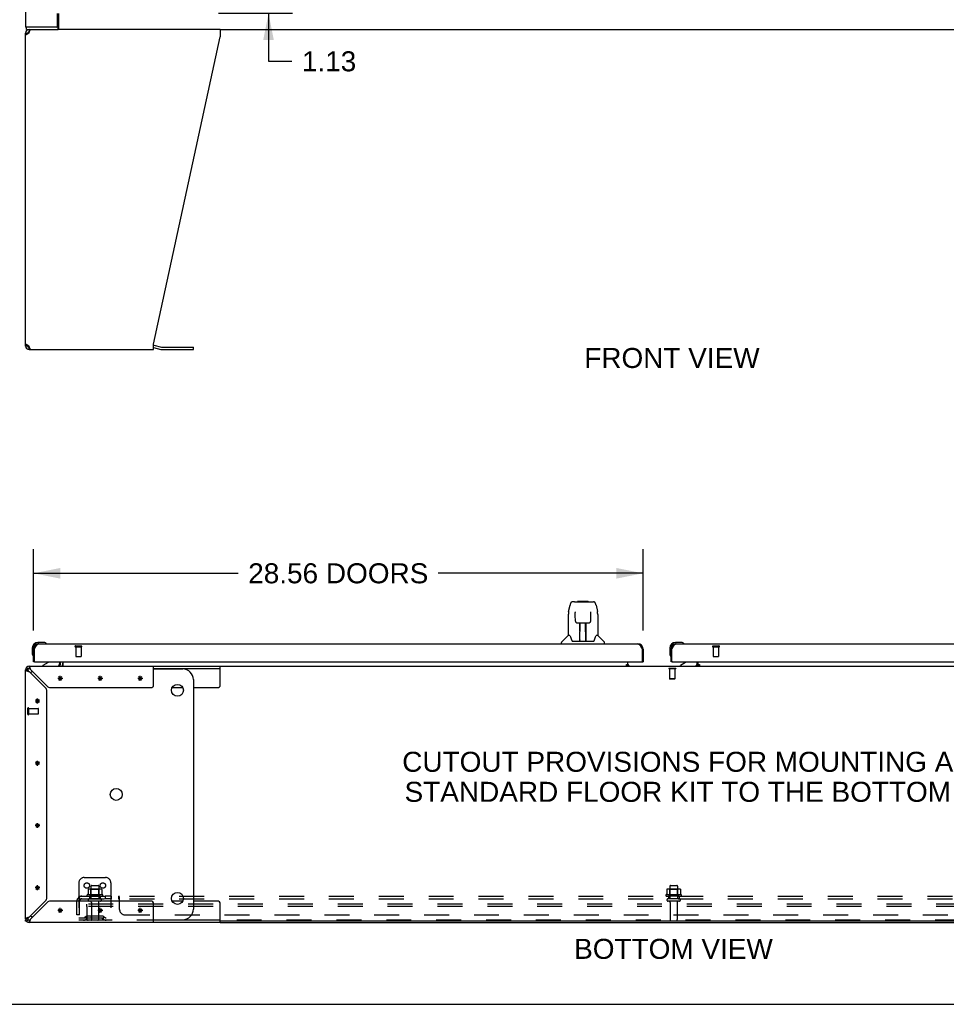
# Model space of a CAD drawing. Header units: inches. Extents: x 0 to 212, y 0 to 138.
# Tile 2 of 33: x 36 to 79, y 0 to 46. Entities that reach past the tile are written whole.
import ezdxf

# ---------------------------------------------------------------- set-up
doc = ezdxf.new("R2010")
doc.units = ezdxf.units.IN
doc.header["$LTSCALE"] = 11.6875
doc.header["$MEASUREMENT"] = 0
doc.linetypes.add('HIDDEN', pattern=[0.2, 0.1, -0.1])
doc.layers.get('0').update_dxf_attribs({"linetype": 'CONTINUOUS'})
for name, color, linetype in [('02___PRT_ALL_AXES', 7, 'CONTINUOUS'), ('DEFAULT_2', 8, 'HIDDEN'), ('DIMENSIONS', 7, 'CONTINUOUS')]:
    doc.layers.add(name, color=color, linetype=linetype)
doc.styles.get("Standard").update_dxf_attribs({"font": 'arial.ttf'})
doc.dimstyles.new('DIMSTYLE_1', dxfattribs={"dimtxt": 0.9375, "dimasz": 1.25, "dimexe": 0.09, "dimexo": 0.07, "dimgap": 0.0375, "dimtad": 0, "dimtih": 1, "dimtoh": 1, "dimzin": 4, "dimdsep": 46, "dimtxsty": 'Standard', "dimblk": '_FILLED', "dimblk1": '_FILLED', "dimblk2": '_FILLED', "dimcen": 0.09, "dimazin": 1, "dimtfac": 1, "dimtdec": 3, "dimtofl": 0, "dimtmove": 0, "dimatfit": 3, "dimldrblk": '_FILLED', "dimfxl": 0, "dimtolj": 1, "dimtzin": 4, "dimarcsym": 0})

# ---------------------------------------------------------------- blocks, each defined once
blk = doc.blocks.new('_FILLED')
at = {"color": 0, "linetype": 'ByBlock'}
blk.add_solid([(0, 0), (-1, 0.2), (-1, -0.2)], dxfattribs=at)
blk = doc.blocks.new('*D9')
at = {"layer": 'DIMENSIONS', "color": 2, "linetype": 'Continuous'}
for p, q in [((47.353, 47.553), (47.353, 50.053)), ((46.228, 47.553), (51.004, 47.553)), ((48.478, 46.428), (45.004, 46.428)), ((47.353, 46.428), (47.353, 44.186)), ((47.353, 44.186), (48.447, 44.186))]:
    blk.add_line(p, q, dxfattribs=at)
at = {"layer": 'DIMENSIONS', "color": 2, "linetype": 'Continuous', "xscale": 1.25, "yscale": 1.25, "zscale": 1.25}
for p, rotation in [((47.353, 47.553), 270), ((47.353, 46.428), 90)]:
    blk.add_blockref('_FILLED', p, dxfattribs=dict(at, rotation=rotation))
at = {"layer": 'DIMENSIONS', "color": 2, "linetype": 'Continuous', "insert": (48.915, 44.655), "char_height": 0.9375, "width": 2.54763, "attachment_point": 1, "line_spacing_factor": 0.9}
blk.add_mtext('1.13', dxfattribs=at)
blk = doc.blocks.new('*D22')
at = {"layer": 'DIMENSIONS', "color": 2, "linetype": 'Continuous'}
for p, q in [((36.34, 17.523), (36.34, 21.321)), ((64.902, 17.523), (64.902, 21.321)), ((36.34, 20.196), (45.935, 20.196)), ((64.902, 20.196), (55.307, 20.196))]:
    blk.add_line(p, q, dxfattribs=at)
at = {"layer": 'DIMENSIONS', "color": 2, "linetype": 'Continuous', "xscale": 1.25, "yscale": 1.25, "zscale": 1.25, "rotation": 180}
blk.add_blockref('_FILLED', (36.34, 20.196), dxfattribs=at)
at = {"layer": 'DIMENSIONS', "color": 2, "linetype": 'Continuous', "xscale": 1.25, "yscale": 1.25, "zscale": 1.25}
blk.add_blockref('_FILLED', (64.902, 20.196), dxfattribs=at)
at = {"layer": 'DIMENSIONS', "color": 2, "linetype": 'Continuous', "insert": (50.621, 20.665), "char_height": 0.9375, "width": 8.43401, "attachment_point": 2, "line_spacing_factor": 0.9}
blk.add_mtext('28.56 DOORS', dxfattribs=at)

msp = doc.modelspace()

# ---------------------------------------------------------------- linework, layer by layer
at = {"color": 3, "linetype": 'Continuous'}
for p, q in [((35.965, 105.574), (35.965, 45.782)), ((37.464, 45.842), (37.464, 46.428)), ((37.472, 45.782), (35.965, 45.782)), ((45.088, 45.678), (37.488, 45.678)), ((45.088, 45.678), (45.088, 45.338)), ((35.965, 30.845), (35.965, 45.512)), ((36.131, 45.512), (36.139, 45.538)), ((36.139, 45.538), (36.147, 45.563)), ((41.965, 30.927), (45.088, 45.338)), ((41.965, 30.678), (41.965, 30.927)), ((36.139, 30.819), (36.131, 30.845)), ((36.131, 30.678), (41.965, 30.678)), ((41.982, 30.88), (42.331, 30.787)), ((42.347, 30.785), (43.834, 30.785)), ((36.34, 16.041), (36.34, 16.648)), ((36.382, 16.648), (36.395, 16.673)), ((36.382, 16.061), (36.382, 16.648)), ((36.395, 16.673), (36.402, 16.685)), ((36.402, 16.685), (36.408, 16.698)), ((36.408, 16.698), (36.415, 16.71)), ((36.586, 16.895), (64.656, 16.895)), ((64.821, 16.722), (64.827, 16.71)), ((64.827, 16.71), (64.834, 16.698)), ((64.834, 16.698), (64.841, 16.685)), ((64.841, 16.685), (64.847, 16.673)), ((64.847, 16.673), (64.86, 16.648)), ((64.86, 16.648), (64.86, 16.061)), ((64.902, 16.648), (64.902, 16.041)), ((66.215, 16.041), (66.215, 16.648)), ((66.257, 16.648), (66.27, 16.673)), ((66.257, 16.061), (66.257, 16.648)), ((66.27, 16.673), (66.277, 16.685)), ((66.277, 16.685), (66.283, 16.698)), ((66.283, 16.698), (66.29, 16.71)), ((66.461, 16.895), (94.531, 16.895)), ((36.131, 15.837), (45.088, 15.837)), ((36.192, 15.722), (36.185, 15.746)), ((36.402, 16.041), (64.84, 16.041)), ((37.611, 15.979), (37.611, 16.041)), ((41.965, 14.962), (41.965, 15.837)), ((64.126, 15.871), (64.194, 15.871)), ((64.194, 15.848), (64.365, 15.848)), ((66.277, 16.041), (94.715, 16.041)), ((67.314, 15.848), (67.486, 15.848)), ((67.486, 15.871), (67.554, 15.871)), ((35.965, 4.003), (35.965, 15.67)), ((36.034, 15.624), (36.056, 15.617)), ((36.131, 15.594), (36.901, 14.825)), ((36.977, 14.901), (36.208, 15.67)), ((37.132, 14.837), (41.84, 14.837)), ((36.965, 5.004), (36.965, 14.669)), ((36.901, 4.848), (36.131, 4.079)), ((36.208, 4.003), (36.977, 4.772)), ((41.84, 4.837), (37.132, 4.837)), ((41.965, 3.837), (41.965, 4.712)), ((35.965, 3.889), (35.965, 3.951)), ((36.08, 4.064), (36.056, 4.056)), ((36.099, 3.837), (36.069, 3.837)), ((45.088, 3.837), (36.131, 3.837)), ((36.177, 3.905), (36.185, 3.928)), ((45.088, 3.837), (87.842, 3.837))]:
    msp.add_line(p, q, dxfattribs=at)
at = {"color": 7, "linetype": 'Continuous'}
for p, q in [((37.517, 46.428), (37.517, 45.775)), ((36.017, 45.678), (36.017, 45.782)), ((36.017, 45.678), (37.488, 45.678)), ((36.131, 45.678), (36.131, 45.574)), ((37.472, 45.782), (37.472, 45.678)), ((45.088, 45.678), (87.842, 45.678)), ((35.965, 45.512), (36.069, 45.512)), ((36.15, 45.574), (36.131, 45.574)), ((36.069, 30.845), (35.965, 30.845)), ((36.071, 30.872), (36.073, 30.882)), ((36.091, 30.797), (36.091, 30.87)), ((36.131, 30.782), (36.15, 30.782)), ((36.131, 30.678), (36.131, 30.782)), ((41.965, 30.777), (42.304, 30.686)), ((42.347, 30.681), (43.834, 30.681)), ((43.834, 30.681), (43.834, 30.785)), ((61.416, 18.403), (61.481, 18.709)), ((61.686, 18.863), (61.605, 18.863)), ((61.687, 18.863), (62.493, 18.863)), ((61.692, 18.863), (61.69, 18.863)), ((61.852, 18.883), (61.832, 18.863)), ((61.852, 18.883), (62.328, 18.883)), ((62.328, 18.883), (62.348, 18.863)), ((62.494, 18.863), (62.575, 18.863)), ((62.699, 18.709), (62.764, 18.403)), ((61.401, 18.26), (61.401, 17.288)), ((61.723, 18.351), (61.704, 18.351)), ((61.723, 18.387), (61.723, 18.384)), ((61.723, 18.384), (61.723, 18.38)), ((61.723, 18.38), (61.723, 18.372)), ((61.723, 18.372), (61.723, 18.362)), ((61.725, 18.24), (61.723, 18.362)), ((61.73, 17.957), (61.725, 18.24)), ((62.45, 17.957), (62.457, 18.369)), ((62.476, 18.351), (62.456, 18.351)), ((62.457, 18.377), (62.457, 18.382)), ((62.457, 18.369), (62.457, 18.377)), ((62.779, 18.26), (62.779, 17.288)), ((61.811, 17.879), (61.931, 17.879)), ((61.941, 17.033), (61.955, 17.88)), ((61.948, 17.464), (61.948, 17.879)), ((61.952, 17.654), (61.948, 17.654)), ((61.951, 17.643), (61.948, 17.643)), ((61.967, 17.88), (62.213, 17.88)), ((62.216, 17.013), (62.201, 17.88)), ((62.232, 17.654), (62.205, 17.654)), ((62.232, 17.643), (62.205, 17.643)), ((62.232, 17.013), (62.232, 17.879)), ((62.249, 17.879), (62.369, 17.879)), ((61.395, 17.283), (61.098, 16.985)), ((61.474, 17.288), (61.401, 17.288)), ((61.942, 17.085), (61.941, 17.059)), ((62.209, 17.414), (62.232, 17.414)), ((62.232, 17.41), (62.209, 17.41)), ((62.215, 17.059), (62.215, 17.085)), ((62.779, 17.288), (62.706, 17.288)), ((62.785, 17.283), (63.082, 16.985)), ((36.28, 16.692), (36.28, 16.435)), ((36.34, 16.692), (36.34, 16.648)), ((36.34, 16.648), (36.382, 16.648)), ((36.799, 16.955), (36.543, 16.955)), ((36.586, 16.895), (36.543, 16.895)), ((36.837, 16.952), (36.799, 16.955)), ((36.935, 16.908), (36.935, 16.908)), ((61.086, 16.895), (61.086, 16.957)), ((61.569, 17.036), (61.574, 17.029)), ((61.604, 17.013), (62.576, 17.013)), ((61.948, 17.013), (61.948, 17.017)), ((63.094, 16.895), (63.094, 16.957)), ((64.902, 16.648), (64.86, 16.648)), ((66.155, 16.692), (66.155, 16.435)), ((66.215, 16.692), (66.215, 16.648)), ((66.215, 16.648), (66.257, 16.648)), ((66.674, 16.955), (66.418, 16.955)), ((66.461, 16.895), (66.418, 16.895)), ((66.712, 16.952), (66.674, 16.955)), ((66.81, 16.908), (66.81, 16.908)), ((36.28, 16.435), (36.283, 16.397)), ((36.325, 16.306), (36.326, 16.303)), ((36.326, 16.303), (36.326, 16.301)), ((66.155, 16.435), (66.158, 16.397)), ((66.2, 16.306), (66.201, 16.303)), ((66.201, 16.303), (66.201, 16.301)), ((36.014, 15.788), (36.087, 15.714)), ((36.131, 15.837), (36.131, 15.733)), ((36.402, 16.041), (36.34, 16.041)), ((37.02, 16.014), (36.782, 15.876)), ((36.782, 15.837), (36.782, 15.876)), ((37.569, 16.041), (37.569, 15.994)), ((37.715, 16.041), (37.715, 15.866)), ((41.965, 15.733), (45.088, 15.733)), ((41.965, 15.712), (43.334, 15.712)), ((45.088, 14.962), (45.088, 15.837)), ((45.088, 15.837), (87.842, 15.837)), ((64.126, 15.866), (64.126, 15.917)), ((64.126, 15.917), (64.194, 15.917)), ((64.194, 15.866), (64.126, 15.866)), ((64.194, 15.871), (64.194, 16.041)), ((64.194, 15.837), (64.194, 15.866)), ((64.265, 15.848), (64.201, 15.912)), ((64.84, 16.041), (64.902, 16.041)), ((66.277, 16.041), (66.215, 16.041)), ((66.895, 16.014), (66.657, 15.876)), ((66.657, 15.837), (66.657, 15.876)), ((67.479, 15.912), (67.415, 15.848)), ((67.444, 16.041), (67.444, 15.994)), ((67.486, 15.871), (67.486, 16.041)), ((67.486, 15.917), (67.554, 15.917)), ((67.486, 15.837), (67.486, 15.866)), ((67.554, 15.866), (67.486, 15.866)), ((67.554, 15.917), (67.554, 15.866)), ((36.069, 15.67), (35.965, 15.67)), ((42.832, 14.837), (43.335, 14.837)), ((43.834, 15.212), (43.834, 4.462)), ((43.834, 14.837), (44.963, 14.837)), ((43.335, 4.837), (42.832, 4.837)), ((44.963, 4.837), (43.834, 4.837)), ((45.088, 3.837), (45.088, 4.712)), ((35.965, 4.003), (36.069, 4.003)), ((36.011, 3.889), (35.965, 3.889)), ((36.014, 3.885), (36.087, 3.959)), ((36.069, 3.849), (36.069, 3.837)), ((36.131, 3.941), (36.131, 3.837)), ((41.965, 3.962), (43.334, 3.962)), ((45.088, 3.941), (41.965, 3.941)), ((87.842, 3.889), (45.088, 3.889)), ((0, 0), (212.5, 0))]:
    msp.add_line(p, q, dxfattribs=at)
at = {"color": 40, "linetype": 'Continuous'}
for p, q in [((37.705, 15.274), (37.475, 15.274)), ((37.509, 15.193), (37.671, 15.355)), ((37.509, 15.355), (37.671, 15.193)), ((37.59, 15.159), (37.59, 15.389)), ((39.58, 15.274), (39.35, 15.274)), ((39.384, 15.193), (39.546, 15.355)), ((39.384, 15.355), (39.546, 15.193)), ((39.465, 15.159), (39.465, 15.389)), ((41.455, 15.274), (41.225, 15.274)), ((41.259, 15.193), (41.421, 15.355)), ((41.259, 15.355), (41.421, 15.193)), ((41.34, 15.159), (41.34, 15.389)), ((36.527, 14.097), (36.527, 14.327)), ((36.642, 14.212), (36.412, 14.212)), ((36.446, 14.13), (36.609, 14.293)), ((36.446, 14.293), (36.609, 14.13)), ((36.642, 11.295), (36.412, 11.295)), ((36.446, 11.376), (36.609, 11.214)), ((36.446, 11.214), (36.609, 11.376)), ((36.527, 11.18), (36.527, 11.41)), ((36.642, 8.378), (36.412, 8.378)), ((36.446, 8.46), (36.609, 8.297)), ((36.446, 8.297), (36.609, 8.46)), ((36.527, 8.263), (36.527, 8.493)), ((36.446, 5.543), (36.609, 5.38)), ((36.446, 5.38), (36.609, 5.543)), ((36.527, 5.347), (36.527, 5.577)), ((36.642, 5.462), (36.412, 5.462)), ((37.705, 4.399), (37.475, 4.399)), ((37.509, 4.48), (37.671, 4.318)), ((37.509, 4.318), (37.671, 4.48)), ((37.59, 4.284), (37.59, 4.514)), ((39.58, 4.399), (39.35, 4.399)), ((39.384, 4.48), (39.546, 4.318)), ((39.384, 4.318), (39.546, 4.48)), ((39.465, 4.284), (39.465, 4.514)), ((41.455, 4.399), (41.225, 4.399)), ((41.259, 4.48), (41.421, 4.318)), ((41.259, 4.318), (41.421, 4.48)), ((41.34, 4.284), (41.34, 4.514))]:
    msp.add_line(p, q, dxfattribs=at)
at = {"color": 3, "linetype": 'Continuous'}
for points in [[(36.17, 45.629), (36.177, 45.646), (36.185, 45.66), (36.192, 45.67), (36.2, 45.676), (36.208, 45.678)], [(37.49, 45.807), (37.488, 45.801), (37.487, 45.798), (37.486, 45.795), (37.485, 45.793), (37.483, 45.791), (37.482, 45.789), (37.481, 45.787), (37.479, 45.785), (37.478, 45.784), (37.476, 45.783), (37.475, 45.782), (37.473, 45.782), (37.472, 45.782)], [(37.517, 45.838), (37.515, 45.838), (37.513, 45.837), (37.511, 45.836), (37.509, 45.835), (37.507, 45.833), (37.505, 45.832), (37.503, 45.83), (37.501, 45.828), (37.499, 45.826), (37.498, 45.823), (37.497, 45.821), (37.495, 45.818), (37.494, 45.816), (37.493, 45.813), (37.491, 45.81), (37.49, 45.807)], [(36.014, 45.429), (35.999, 45.443), (35.987, 45.457), (35.978, 45.47), (35.971, 45.484), (35.966, 45.498), (35.965, 45.512)], [(36.088, 45.484), (36.068, 45.47), (36.048, 45.457), (36.03, 45.443), (36.014, 45.429)], [(36.131, 45.512), (36.11, 45.498), (36.088, 45.484)], [(36.147, 45.563), (36.154, 45.587), (36.162, 45.609), (36.17, 45.629)], [(35.965, 30.845), (35.966, 30.858), (35.971, 30.872), (35.978, 30.886), (35.987, 30.899), (35.999, 30.913), (36.014, 30.927)], [(36.014, 30.927), (36.03, 30.913), (36.048, 30.899), (36.068, 30.886)], [(36.068, 30.886), (36.088, 30.872), (36.11, 30.858), (36.131, 30.845)], [(36.154, 30.769), (36.147, 30.793), (36.139, 30.819)], [(36.17, 30.727), (36.162, 30.747), (36.154, 30.769)], [(36.208, 30.678), (36.2, 30.68), (36.192, 30.686), (36.185, 30.696), (36.177, 30.71), (36.17, 30.727)], [(36.415, 16.71), (36.422, 16.722), (36.425, 16.728), (36.428, 16.734), (36.431, 16.74), (36.435, 16.745), (36.438, 16.751), (36.441, 16.757), (36.445, 16.762), (36.448, 16.768), (36.451, 16.773), (36.455, 16.779), (36.458, 16.784), (36.461, 16.789), (36.464, 16.794), (36.468, 16.799), (36.471, 16.804), (36.474, 16.809), (36.478, 16.813), (36.481, 16.818), (36.484, 16.822), (36.488, 16.827), (36.491, 16.831), (36.494, 16.835), (36.497, 16.839), (36.501, 16.843), (36.504, 16.847), (36.507, 16.85), (36.511, 16.854), (36.514, 16.857), (36.517, 16.861), (36.52, 16.864), (36.524, 16.867), (36.527, 16.869), (36.53, 16.872), (36.534, 16.875), (36.537, 16.877), (36.54, 16.879), (36.544, 16.881), (36.547, 16.883), (36.55, 16.885), (36.553, 16.887), (36.557, 16.888), (36.56, 16.89), (36.563, 16.891), (36.567, 16.892), (36.57, 16.893), (36.573, 16.893), (36.577, 16.894), (36.58, 16.894), (36.583, 16.895), (36.586, 16.895)], [(64.656, 16.895), (64.659, 16.895), (64.663, 16.894), (64.666, 16.894), (64.669, 16.893), (64.672, 16.893), (64.676, 16.892), (64.679, 16.891), (64.682, 16.89), (64.686, 16.888), (64.689, 16.887), (64.692, 16.885), (64.696, 16.883), (64.699, 16.881), (64.702, 16.879), (64.705, 16.877), (64.709, 16.875), (64.712, 16.872), (64.715, 16.869), (64.719, 16.867), (64.722, 16.864), (64.725, 16.861), (64.729, 16.857), (64.732, 16.854), (64.735, 16.85), (64.738, 16.847), (64.742, 16.843), (64.745, 16.839), (64.748, 16.835), (64.752, 16.831), (64.755, 16.827), (64.758, 16.822), (64.762, 16.818), (64.765, 16.813), (64.768, 16.809), (64.771, 16.804), (64.775, 16.799), (64.778, 16.794), (64.781, 16.789), (64.785, 16.784), (64.788, 16.779), (64.791, 16.773), (64.794, 16.768), (64.798, 16.762), (64.801, 16.757), (64.804, 16.751), (64.808, 16.745), (64.811, 16.74), (64.814, 16.734), (64.818, 16.728), (64.821, 16.722)], [(66.29, 16.71), (66.297, 16.722), (66.3, 16.728), (66.303, 16.734), (66.306, 16.74), (66.31, 16.745), (66.313, 16.751), (66.316, 16.757), (66.32, 16.762), (66.323, 16.768), (66.326, 16.773), (66.33, 16.779), (66.333, 16.784), (66.336, 16.789), (66.339, 16.794), (66.343, 16.799), (66.346, 16.804), (66.349, 16.809), (66.353, 16.813), (66.356, 16.818), (66.359, 16.822), (66.363, 16.827), (66.366, 16.831), (66.369, 16.835), (66.372, 16.839), (66.376, 16.843), (66.379, 16.847), (66.382, 16.85), (66.386, 16.854), (66.389, 16.857), (66.392, 16.861), (66.395, 16.864), (66.399, 16.867), (66.402, 16.869), (66.405, 16.872), (66.409, 16.875), (66.412, 16.877), (66.415, 16.879), (66.419, 16.881), (66.422, 16.883), (66.425, 16.885), (66.428, 16.887), (66.432, 16.888), (66.435, 16.89), (66.438, 16.891), (66.442, 16.892), (66.445, 16.893), (66.448, 16.893), (66.452, 16.894), (66.455, 16.894), (66.458, 16.895), (66.461, 16.895)], [(36.185, 15.746), (36.177, 15.768), (36.17, 15.788), (36.162, 15.805), (36.154, 15.818), (36.147, 15.828), (36.139, 15.835), (36.131, 15.837)], [(36.208, 15.67), (36.2, 15.696), (36.192, 15.722)], [(35.965, 15.67), (35.967, 15.663), (35.973, 15.655), (35.983, 15.647), (35.997, 15.64), (36.014, 15.632), (36.034, 15.624)], [(36.056, 15.617), (36.08, 15.609), (36.105, 15.602), (36.131, 15.594)], [(36.056, 4.056), (36.034, 4.049), (36.014, 4.041), (35.997, 4.034), (35.983, 4.026), (35.973, 4.018), (35.967, 4.011), (35.965, 4.003)], [(36.131, 4.079), (36.105, 4.072), (36.08, 4.064)], [(36.131, 3.837), (36.139, 3.839), (36.147, 3.845), (36.154, 3.855), (36.162, 3.868), (36.17, 3.885), (36.177, 3.905)], [(36.185, 3.928), (36.192, 3.952), (36.2, 3.977), (36.208, 4.003)]]:
    msp.add_lwpolyline(points, dxfattribs=at)
at = {"color": 7, "linetype": 'Continuous'}
for points in [[(37.506, 45.739), (37.503, 45.729), (37.502, 45.724), (37.501, 45.719), (37.5, 45.714), (37.498, 45.709), (37.497, 45.704), (37.495, 45.7), (37.494, 45.696), (37.492, 45.693), (37.49, 45.689), (37.488, 45.687), (37.486, 45.684), (37.484, 45.682), (37.481, 45.68), (37.479, 45.679), (37.476, 45.679), (37.474, 45.678), (37.472, 45.678)], [(37.517, 45.775), (37.516, 45.773), (37.515, 45.77), (37.513, 45.767), (37.512, 45.763), (37.511, 45.759), (37.509, 45.754), (37.508, 45.749), (37.507, 45.744), (37.506, 45.739)], [(36.073, 45.474), (36.071, 45.484), (36.069, 45.498), (36.069, 45.512)], [(36.069, 30.845), (36.069, 30.858), (36.071, 30.872)], [(61.605, 18.863), (61.601, 18.863), (61.586, 18.861), (61.571, 18.856), (61.557, 18.85), (61.545, 18.841), (61.534, 18.831), (61.524, 18.82), (61.516, 18.808), (61.509, 18.794), (61.502, 18.779), (61.496, 18.763), (61.49, 18.744), (61.485, 18.723), (61.481, 18.709)], [(62.675, 18.786), (62.669, 18.798), (62.662, 18.81), (62.655, 18.82), (62.647, 18.83), (62.637, 18.839), (62.627, 18.847), (62.615, 18.854), (62.603, 18.859), (62.589, 18.862), (62.575, 18.863)], [(62.699, 18.709), (62.696, 18.721), (62.691, 18.74), (62.686, 18.757), (62.681, 18.772), (62.675, 18.786)], [(61.416, 18.403), (61.41, 18.371), (61.405, 18.329), (61.402, 18.287), (61.401, 18.26)], [(61.722, 18.392), (61.722, 18.392), (61.722, 18.392), (61.722, 18.392), (61.722, 18.391), (61.722, 18.39), (61.723, 18.389), (61.723, 18.387)], [(62.457, 18.382), (62.457, 18.386), (62.457, 18.387), (62.457, 18.389), (62.457, 18.39), (62.457, 18.391), (62.458, 18.392), (62.458, 18.392)], [(62.779, 18.26), (62.778, 18.287), (62.775, 18.33), (62.77, 18.372), (62.764, 18.403)], [(61.73, 17.957), (61.732, 17.945), (61.735, 17.932), (61.74, 17.92), (61.748, 17.909), (61.757, 17.899), (61.767, 17.891), (61.778, 17.885), (61.79, 17.881), (61.802, 17.879), (61.81, 17.879)], [(61.931, 17.879), (61.934, 17.879), (61.943, 17.879), (61.952, 17.88), (61.961, 17.88), (61.967, 17.88)], [(62.213, 17.88), (62.221, 17.88), (62.23, 17.879), (62.238, 17.879), (62.247, 17.879), (62.249, 17.879)], [(62.37, 17.879), (62.379, 17.879), (62.391, 17.882), (62.403, 17.886), (62.414, 17.892), (62.424, 17.9), (62.433, 17.91), (62.44, 17.921), (62.446, 17.933), (62.449, 17.946), (62.45, 17.957)], [(61.471, 17.288), (61.476, 17.279), (61.49, 17.251), (61.505, 17.215), (61.52, 17.173), (61.537, 17.124), (61.551, 17.076)], [(61.551, 17.076), (61.554, 17.068), (61.559, 17.056), (61.564, 17.045), (61.569, 17.036)], [(62.611, 17.036), (62.616, 17.045), (62.621, 17.055), (62.626, 17.068), (62.629, 17.076)], [(62.629, 17.076), (62.643, 17.122), (62.659, 17.17), (62.674, 17.213), (62.689, 17.249), (62.703, 17.278), (62.709, 17.288)], [(36.935, 16.908), (36.933, 16.908), (36.932, 16.909), (36.928, 16.91)], [(61.574, 17.029), (61.58, 17.023), (61.587, 17.018), (61.594, 17.014), (61.602, 17.013), (61.604, 17.013)], [(62.576, 17.013), (62.577, 17.013), (62.585, 17.014), (62.593, 17.017), (62.6, 17.022)], [(62.6, 17.022), (62.605, 17.028), (62.611, 17.036)], [(66.81, 16.908), (66.808, 16.908), (66.807, 16.909), (66.803, 16.91)], [(36.326, 16.301), (36.327, 16.3), (36.327, 16.3)], [(66.201, 16.301), (66.202, 16.3), (66.202, 16.3)], [(36.208, 15.67), (36.2, 15.68), (36.192, 15.689), (36.185, 15.699), (36.177, 15.707), (36.17, 15.714), (36.162, 15.721), (36.154, 15.726), (36.147, 15.73), (36.139, 15.732), (36.131, 15.733)], [(37.692, 15.848), (37.691, 15.846), (37.69, 15.845), (37.688, 15.843), (37.687, 15.841), (37.685, 15.84), (37.684, 15.838), (37.682, 15.838), (37.681, 15.837), (37.679, 15.837), (37.678, 15.837)], [(37.715, 15.866), (37.713, 15.866), (37.712, 15.866), (37.71, 15.866), (37.708, 15.865), (37.706, 15.864), (37.704, 15.863), (37.703, 15.862), (37.701, 15.86), (37.7, 15.859), (37.698, 15.857), (37.697, 15.855), (37.695, 15.853), (37.692, 15.848)], [(36.069, 15.67), (36.07, 15.663), (36.072, 15.655), (36.076, 15.647), (36.081, 15.64)], [(36.081, 15.64), (36.087, 15.632), (36.095, 15.624), (36.103, 15.617), (36.112, 15.609), (36.122, 15.602), (36.131, 15.594)], [(36.131, 4.079), (36.122, 4.072), (36.112, 4.064), (36.103, 4.056), (36.095, 4.049), (36.087, 4.041), (36.081, 4.034), (36.076, 4.026), (36.072, 4.018), (36.07, 4.011), (36.069, 4.003)], [(36.131, 3.941), (36.139, 3.941), (36.147, 3.944), (36.154, 3.947), (36.162, 3.953)], [(36.162, 3.953), (36.17, 3.959), (36.177, 3.966), (36.185, 3.975), (36.192, 3.984), (36.2, 3.993), (36.208, 4.003)]]:
    msp.add_lwpolyline(points, dxfattribs=at)
for centre in [(43.084, 14.712), (40.216, 9.837), (43.084, 4.962)]:
    msp.add_circle(centre, 0.281, dxfattribs=at)
at = {"color": 3, "linetype": 'Continuous'}
for centre, radius, start, end in [((36.131, 45.512), 0.167, 90, 180), ((37.404, 45.842), 0.06, 270, 360), ((36.131, 30.845), 0.167, 180, 270), ((41.939, 30.72), 0.167, 75, 81.039), ((42.347, 30.847), 0.0625, 255, 270), ((36.586, 16.648), 0.246, 90, 180), ((64.656, 16.648), 0.246, 0, 90), ((66.461, 16.648), 0.246, 90, 180), ((36.131, 15.67), 0.167, 90, 180), ((36.402, 16.061), 0.02, 180, 270), ((37.468, 15.979), 0.142, 270, 360), ((64.309, 15.952), 0.115, 192.8571, 244.7498), ((64.84, 16.061), 0.02, 270, 360), ((66.277, 16.061), 0.02, 180, 270), ((67.371, 15.952), 0.115, 295.2502, 360), ((36.745, 14.669), 0.22, 0, 45), ((37.132, 15.057), 0.22, 225, 270), ((41.84, 14.962), 0.125, 270, 360), ((36.745, 5.004), 0.22, 315, 360), ((37.132, 4.617), 0.22, 90, 135), ((41.84, 4.712), 0.125, 0, 90), ((36.131, 4.003), 0.167, 180, 270)]:
    msp.add_arc(centre, radius, start, end, dxfattribs=at)
at = {"color": 7, "linetype": 'Continuous'}
for centre, radius, start, end in [((36.131, 45.512), 0.0625, 90, 180), ((36.131, 30.845), 0.0625, 180, 270), ((42.347, 30.847), 0.167, 255, 270), ((61.409, 17.269), 0.0197, 90, 135), ((62.771, 17.269), 0.0197, 45, 90), ((36.543, 16.692), 0.263, 90, 180), ((36.543, 16.692), 0.203, 90, 180), ((36.799, 16.705), 0.25, 59.1101, 90), ((36.92, 16.91), 0.015, 270, 353.6204), ((36.92, 16.906), 0.015, 6.3796, 59.1101), ((61.125, 16.957), 0.0394, 135, 180), ((61.96, 17.032), 0.0197, 179, 270), ((61.96, 17.032), 0.0197, 260.739, 269.9232), ((62.196, 17.032), 0.0197, 270, 1), ((62.196, 17.032), 0.0197, 270.0771, 272.6469), ((63.055, 16.957), 0.0394, 0, 45), ((66.418, 16.692), 0.263, 90, 180), ((66.418, 16.692), 0.203, 90, 180), ((66.674, 16.705), 0.25, 59.1101, 90), ((66.795, 16.91), 0.015, 270, 353.6204), ((66.795, 16.906), 0.015, 6.3796, 59.1101), ((36.53, 16.435), 0.25, 180, 210.8899), ((36.328, 16.315), 0.015, 210.8899, 263.6204), ((36.325, 16.315), 0.015, 276.3796, 360), ((66.405, 16.435), 0.25, 180, 210.8899), ((66.203, 16.315), 0.015, 210.8899, 263.6204), ((66.2, 16.315), 0.015, 276.3796, 360), ((36.131, 15.67), 0.0625, 90, 180), ((36.97, 16.1), 0.1, 300.092, 323.4532), ((37.412, 15.994), 0.157, 270, 360), ((37.468, 15.979), 0.246, 325.7693, 360), ((43.334, 15.212), 0.5, 0, 90), ((66.845, 16.1), 0.1, 300.092, 323.4532), ((67.287, 15.994), 0.157, 270, 280.1104), ((67.287, 15.994), 0.157, 291.3822, 360), ((36.591, 15.212), 0.5, 128.9359, 141.3055), ((44.963, 14.962), 0.125, 270, 360), ((44.963, 4.712), 0.125, 0, 90), ((43.334, 4.462), 0.5, 270, 360), ((36.131, 4.003), 0.0625, 180, 270), ((36.591, 4.462), 0.5, 218.6945, 231.0641)]:
    msp.add_arc(centre, radius, start, end, dxfattribs=at)
for centre, major_axis, start_param, end_param in [((61.94, 17.052), (0.0394, 0), -1.369355, -1.264777), ((62.216, 17.052), (0, 0.0394), -3.447611, -3.141593)]:
    msp.add_ellipse(centre, major_axis=major_axis, ratio=1, start_param=start_param, end_param=end_param, dxfattribs=at)
at = {"layer": '02___PRT_ALL_AXES', "color": 8, "linetype": 'HIDDEN'}
for p, q in [((38.32, 16.748), (38.32, 16.301)), ((38.32, 16.748), (38.568, 16.748)), ((38.568, 16.748), (38.568, 16.301)), ((68.195, 16.748), (68.195, 16.301)), ((68.195, 16.748), (68.443, 16.748)), ((68.443, 16.748), (68.443, 16.301)), ((36.112, 13.609), (36.112, 13.857)), ((36.112, 13.857), (36.559, 13.857)), ((36.112, 13.609), (36.559, 13.609)), ((39.571, 5.136), (38.859, 5.136)), ((39.032, 5.536), (39.032, 4.941)), ((39.398, 5.536), (39.398, 4.941)), ((66.696, 5.136), (65.984, 5.136)), ((66.157, 5.536), (66.157, 4.941)), ((66.523, 5.536), (66.523, 4.941)), ((38.881, 5.066), (38.965, 5.066)), ((38.965, 5.066), (38.965, 4.941)), ((39.465, 5.066), (38.965, 5.066)), ((39.465, 4.941), (38.965, 4.941)), ((39.049, 4.772), (39.049, 3.971)), ((39.381, 4.772), (39.381, 3.971)), ((39.465, 5.066), (39.465, 4.941)), ((39.465, 5.066), (39.549, 5.066)), ((39.693, 5.066), (39.693, 4.941)), ((39.974, 5.066), (39.693, 5.066)), ((39.974, 4.941), (39.693, 4.941)), ((39.974, 5.066), (39.974, 4.941)), ((66.006, 5.066), (66.09, 5.066)), ((66.59, 5.066), (66.09, 5.066)), ((66.09, 5.066), (66.09, 4.941)), ((66.59, 4.941), (66.09, 4.941)), ((66.174, 4.772), (66.174, 3.971)), ((66.506, 4.772), (66.506, 3.971)), ((66.59, 5.066), (66.674, 5.066)), ((66.59, 5.066), (66.59, 4.941))]:
    msp.add_line(p, q, dxfattribs=at)
at = {"layer": '02___PRT_ALL_AXES', "color": 3, "linetype": 'Continuous'}
for p, q in [((64.365, 15.848), (64.365, 15.837)), ((67.314, 15.848), (67.314, 15.837))]:
    msp.add_line(p, q, dxfattribs=at)
at = {"layer": '02___PRT_ALL_AXES', "color": 7, "linetype": 'Continuous'}
for centre, start, end in [((36.543, 16.692), 175.1015, 175.7578), ((36.543, 16.692), 170.8498, 171.3733), ((66.418, 16.692), 175.1015, 175.7578), ((66.418, 16.692), 170.8498, 171.3733)]:
    msp.add_arc(centre, 0.263, start, end, dxfattribs=at)
at = {"layer": '02___PRT_ALL_AXES', "color": 8, "linetype": 'HIDDEN'}
for centre, radius, start, end in [((38.881, 5.104), 0.0384, 124.4497, 270), ((39.215, 4.535), 0.698, 117.6814, 120.6631), ((39.215, 4.535), 0.698, 59.3369, 62.3186), ((39.549, 5.104), 0.0384, 270, 55.5503), ((66.006, 5.104), 0.0384, 124.4497, 270), ((66.34, 4.535), 0.698, 117.6814, 120.6631), ((66.34, 4.535), 0.698, 59.3369, 62.3186), ((66.674, 5.104), 0.0384, 270, 55.5503)]:
    msp.add_arc(centre, radius, start, end, dxfattribs=at)
at = {"layer": 'DEFAULT_2', "color": 8, "linetype": 'HIDDEN'}
for p, q in [((38.302, 16.791), (38.586, 16.791)), ((38.302, 16.748), (38.586, 16.748)), ((68.177, 16.791), (68.461, 16.791)), ((68.177, 16.748), (68.461, 16.748)), ((38.33, 16.291), (38.558, 16.291)), ((68.205, 16.291), (68.433, 16.291)), ((66.105, 15.737), (66.105, 15.719)), ((66.442, 15.737), (66.105, 15.737)), ((66.442, 15.719), (66.105, 15.719)), ((66.15, 15.719), (66.15, 15.247)), ((66.398, 15.719), (66.398, 15.247)), ((66.442, 15.737), (66.442, 15.719)), ((66.16, 15.237), (66.15, 15.247)), ((66.398, 15.247), (66.15, 15.247)), ((66.388, 15.237), (66.16, 15.237)), ((66.388, 15.237), (66.398, 15.247)), ((36.069, 13.591), (36.069, 13.875)), ((36.112, 13.591), (36.112, 13.875)), ((36.569, 13.619), (36.569, 13.847)), ((38.465, 5.691), (38.465, 3.941)), ((38.715, 5.941), (39.715, 5.941)), ((39.062, 5.566), (39.368, 5.566)), ((39.965, 5.691), (39.965, 3.941)), ((66.187, 5.566), (66.493, 5.566)), ((38.896, 5.38), (38.896, 5.162)), ((39.471, 5.402), (38.959, 5.402)), ((39.031, 5.382), (39.011, 5.402)), ((39.031, 5.086), (39.011, 5.066)), ((39.031, 5.086), (39.031, 5.382)), ((39.398, 5.382), (39.031, 5.382)), ((39.398, 5.086), (39.031, 5.086)), ((39.398, 5.382), (39.418, 5.402)), ((39.398, 5.086), (39.398, 5.382)), ((39.398, 5.086), (39.418, 5.066)), ((39.534, 5.38), (39.534, 5.162)), ((66.021, 5.38), (66.021, 5.162)), ((66.596, 5.402), (66.084, 5.402)), ((66.156, 5.382), (66.136, 5.402)), ((66.156, 5.086), (66.136, 5.066)), ((66.523, 5.382), (66.156, 5.382)), ((66.156, 5.086), (66.156, 5.382)), ((66.523, 5.086), (66.156, 5.086)), ((66.523, 5.382), (66.543, 5.402)), ((66.523, 5.086), (66.523, 5.382)), ((66.523, 5.086), (66.543, 5.066)), ((66.659, 5.38), (66.659, 5.162)), ((38.371, 4.191), (38.371, 4.829)), ((38.458, 5.012), (38.537, 4.915)), ((38.496, 4.941), (38.496, 5.066)), ((38.496, 5.066), (94.184, 5.066)), ((38.496, 4.941), (94.184, 4.941)), ((38.496, 4.191), (38.496, 4.829)), ((38.84, 4.587), (38.84, 4.691)), ((93.84, 4.691), (38.84, 4.691)), ((39.479, 4.835), (38.95, 4.835)), ((40.336, 4.941), (40.336, 5.066)), ((40.371, 4.441), (40.371, 5.012)), ((66.604, 4.835), (66.075, 4.835)), ((38.496, 4.191), (38.371, 4.191)), ((38.84, 4.587), (38.84, 4.001)), ((93.84, 4.587), (38.84, 4.587)), ((40.621, 4.191), (92.059, 4.191)), ((38.465, 4.045), (39.965, 4.045)), ((38.9, 3.941), (38.465, 3.941)), ((38.808, 4.113), (38.74, 4.064)), ((38.869, 4.029), (38.801, 3.98)), ((39.555, 4.135), (38.874, 4.135)), ((39.555, 4.031), (38.874, 4.031)), ((93.78, 3.941), (38.9, 3.941)), ((39.04, 4.135), (39.04, 4.031)), ((39.39, 4.135), (39.39, 4.031)), ((39.561, 4.029), (39.629, 3.98)), ((39.622, 4.113), (39.69, 4.064))]:
    msp.add_line(p, q, dxfattribs=at)
for points in [[(38.896, 5.162), (38.896, 5.161), (38.896, 5.16), (38.895, 5.159), (38.895, 5.158), (38.895, 5.157), (38.894, 5.157), (38.894, 5.156), (38.894, 5.156), (38.893, 5.155), (38.893, 5.155), (38.893, 5.155), (38.892, 5.154), (38.892, 5.154), (38.892, 5.154), (38.892, 5.154), (38.891, 5.154), (38.891, 5.153), (38.891, 5.153)], [(38.902, 5.389), (38.901, 5.389), (38.899, 5.388), (38.898, 5.386), (38.897, 5.385), (38.897, 5.383), (38.896, 5.382), (38.896, 5.38)], [(39.528, 5.389), (39.529, 5.389), (39.531, 5.388), (39.532, 5.386), (39.533, 5.385), (39.533, 5.383), (39.534, 5.382), (39.534, 5.38)], [(39.539, 5.153), (39.539, 5.153), (39.539, 5.154), (39.538, 5.154), (39.538, 5.154), (39.538, 5.154), (39.537, 5.154), (39.537, 5.155), (39.537, 5.155), (39.537, 5.155), (39.536, 5.156), (39.536, 5.156), (39.535, 5.157), (39.535, 5.157), (39.535, 5.158), (39.534, 5.159), (39.534, 5.16), (39.534, 5.161), (39.534, 5.162)], [(66.021, 5.162), (66.021, 5.161), (66.021, 5.16), (66.02, 5.159), (66.02, 5.158), (66.02, 5.157), (66.019, 5.157), (66.019, 5.156), (66.019, 5.156), (66.018, 5.155), (66.018, 5.155), (66.018, 5.155), (66.017, 5.154), (66.017, 5.154), (66.017, 5.154), (66.017, 5.154), (66.016, 5.154), (66.016, 5.153), (66.016, 5.153)], [(66.027, 5.389), (66.026, 5.389), (66.024, 5.388), (66.023, 5.386), (66.022, 5.385), (66.022, 5.383), (66.021, 5.382), (66.021, 5.38)], [(66.653, 5.389), (66.654, 5.389), (66.656, 5.388), (66.657, 5.386), (66.658, 5.385), (66.658, 5.383), (66.659, 5.382), (66.659, 5.38)], [(66.664, 5.153), (66.664, 5.153), (66.664, 5.154), (66.663, 5.154), (66.663, 5.154), (66.663, 5.154), (66.662, 5.154), (66.662, 5.155), (66.662, 5.155), (66.662, 5.155), (66.661, 5.156), (66.661, 5.156), (66.66, 5.157), (66.66, 5.157), (66.66, 5.158), (66.659, 5.159), (66.659, 5.16), (66.659, 5.161), (66.659, 5.162)], [(38.458, 5.012), (38.46, 5.014), (38.462, 5.016), (38.464, 5.019), (38.466, 5.022), (38.468, 5.025), (38.47, 5.029), (38.471, 5.032), (38.473, 5.036)], [(38.473, 5.036), (38.476, 5.043), (38.478, 5.046), (38.479, 5.05), (38.481, 5.053), (38.482, 5.055), (38.484, 5.058), (38.486, 5.06), (38.488, 5.062), (38.49, 5.064), (38.491, 5.065), (38.493, 5.065), (38.495, 5.066), (38.496, 5.066)], [(38.496, 5), (38.496, 5), (38.496, 5), (38.496, 5), (38.496, 5), (38.496, 5), (38.496, 4.999), (38.496, 4.999), (38.496, 4.998), (38.496, 4.998), (38.496, 4.997)], [(38.519, 4.937), (38.519, 4.937), (38.519, 4.937), (38.519, 4.937), (38.519, 4.937), (38.519, 4.937), (38.518, 4.938), (38.518, 4.938), (38.518, 4.939), (38.518, 4.939), (38.517, 4.94), (38.517, 4.941), (38.517, 4.941), (38.516, 4.942), (38.516, 4.942), (38.516, 4.943), (38.515, 4.944), (38.515, 4.944), (38.514, 4.945), (38.514, 4.946), (38.514, 4.946), (38.513, 4.947), (38.513, 4.948), (38.513, 4.948), (38.512, 4.949), (38.512, 4.95), (38.512, 4.951), (38.511, 4.951), (38.511, 4.952), (38.511, 4.953), (38.51, 4.954), (38.51, 4.955), (38.509, 4.955), (38.509, 4.956), (38.509, 4.957), (38.508, 4.958), (38.508, 4.959), (38.508, 4.96), (38.507, 4.961), (38.507, 4.962), (38.507, 4.962), (38.506, 4.963), (38.506, 4.964), (38.505, 4.965), (38.505, 4.966), (38.505, 4.967), (38.504, 4.968), (38.504, 4.969), (38.504, 4.971), (38.503, 4.972), (38.503, 4.973), (38.502, 4.974), (38.502, 4.975), (38.502, 4.976), (38.501, 4.977), (38.501, 4.978), (38.501, 4.979), (38.5, 4.98), (38.5, 4.981), (38.5, 4.983), (38.5, 4.984), (38.499, 4.985), (38.499, 4.986), (38.499, 4.987), (38.499, 4.988), (38.498, 4.989), (38.498, 4.99), (38.498, 4.991), (38.498, 4.991), (38.497, 4.992), (38.497, 4.993), (38.497, 4.994), (38.497, 4.995), (38.497, 4.996), (38.497, 4.997), (38.496, 4.998), (38.496, 4.998), (38.496, 4.999), (38.496, 5), (38.496, 5), (38.496, 5), (38.496, 5)], [(38.524, 4.923), (38.52, 4.926), (38.518, 4.928), (38.516, 4.93), (38.513, 4.932), (38.511, 4.934), (38.509, 4.936), (38.506, 4.937), (38.504, 4.938), (38.502, 4.939), (38.5, 4.94), (38.498, 4.941), (38.496, 4.941)], [(38.516, 4.941), (38.517, 4.94), (38.517, 4.94), (38.517, 4.939), (38.518, 4.939), (38.518, 4.938), (38.518, 4.938), (38.519, 4.938), (38.519, 4.937), (38.519, 4.937), (38.519, 4.937), (38.519, 4.937)], [(38.537, 4.915), (38.536, 4.915), (38.536, 4.915), (38.535, 4.915), (38.534, 4.915), (38.533, 4.915), (38.532, 4.916), (38.53, 4.917), (38.529, 4.918), (38.527, 4.919), (38.525, 4.921), (38.524, 4.923)], [(40.351, 5.053), (40.35, 5.055), (40.348, 5.058), (40.346, 5.06), (40.344, 5.062), (40.342, 5.064), (40.34, 5.065), (40.339, 5.065), (40.337, 5.066), (40.336, 5.066)], [(40.351, 4.926), (40.349, 4.93), (40.347, 4.932), (40.346, 4.934), (40.345, 4.936), (40.343, 4.937), (40.342, 4.938), (40.34, 4.939), (40.339, 4.94), (40.337, 4.941), (40.336, 4.941)], [(40.346, 4.934), (40.345, 4.936), (40.343, 4.937), (40.342, 4.938), (40.34, 4.939), (40.339, 4.94), (40.337, 4.941), (40.336, 4.941)], [(40.342, 5.064), (40.34, 5.065), (40.339, 5.065)], [(40.354, 5.046), (40.353, 5.05), (40.351, 5.053), (40.35, 5.055), (40.348, 5.058), (40.346, 5.06), (40.344, 5.062)], [(40.364, 4.915), (40.363, 4.915), (40.361, 4.916), (40.36, 4.917), (40.358, 4.918), (40.357, 4.919), (40.355, 4.921), (40.354, 4.923), (40.353, 4.924), (40.351, 4.926)], [(40.371, 4.915), (40.369, 4.915), (40.368, 4.915), (40.366, 4.915), (40.364, 4.915), (40.363, 4.915), (40.361, 4.916), (40.36, 4.917), (40.358, 4.918), (40.357, 4.919), (40.355, 4.921), (40.354, 4.923), (40.353, 4.924)], [(40.357, 5.04), (40.356, 5.043), (40.354, 5.046)], [(40.366, 5.019), (40.365, 5.022), (40.363, 5.025), (40.362, 5.029), (40.36, 5.032), (40.357, 5.04)], [(40.371, 5.012), (40.37, 5.014), (40.368, 5.016), (40.366, 5.019), (40.365, 5.022)], [(40.371, 4.915), (40.369, 4.915), (40.368, 4.915), (40.366, 4.915)], [(40.371, 5.012), (40.37, 5.014), (40.368, 5.016)]]:
    msp.add_lwpolyline(points, dxfattribs=at)
for centre in [(38.84, 5.566), (39.59, 5.566)]:
    msp.add_circle(centre, 0.128, dxfattribs=at)
for centre, radius, start, end in [((38.302, 16.769), 0.0215, 90, 270), ((38.586, 16.769), 0.0215, 270, 90), ((68.177, 16.769), 0.0215, 90, 270), ((68.461, 16.769), 0.0215, 270, 90), ((38.33, 16.301), 0.01, 180, 270), ((38.558, 16.301), 0.01, 270, 360), ((68.205, 16.301), 0.01, 180, 270), ((68.433, 16.301), 0.01, 270, 360), ((36.09, 13.875), 0.0215, 360, 180), ((36.559, 13.847), 0.01, 360, 90), ((36.09, 13.591), 0.0215, 180, 0), ((36.559, 13.619), 0.01, 270, 0), ((38.715, 5.691), 0.25, 90, 180), ((39.062, 5.536), 0.03, 90, 180), ((39.368, 5.536), 0.03, 0, 90), ((39.715, 5.691), 0.25, 0, 90), ((66.187, 5.536), 0.03, 90, 180), ((66.493, 5.536), 0.03, 0, 90), ((38.959, 5.26), 0.141, 90, 113.95), ((39.471, 5.26), 0.141, 66.05, 90), ((66.084, 5.26), 0.141, 90, 113.95), ((66.596, 5.26), 0.141, 66.05, 90), ((38.608, 4.829), 0.237, 90, 180), ((38.608, 4.829), 0.112, 90, 180), ((38.95, 4.888), 0.053, 90, 270), ((38.986, 4.772), 0.0625, 0, 90), ((39.443, 4.772), 0.0625, 90, 180), ((39.479, 4.888), 0.053, 270, 90), ((66.075, 4.888), 0.053, 90, 270), ((66.111, 4.772), 0.0625, 0, 90), ((66.568, 4.772), 0.0625, 90, 180), ((66.604, 4.888), 0.053, 270, 90), ((40.621, 4.441), 0.25, 180, 270), ((38.679, 4.149), 0.104, 270, 305.7539), ((38.679, 4.149), 0.208, 270, 305.7539), ((38.874, 4.021), 0.114, 90, 125.7539), ((38.9, 4.001), 0.06, 180, 270), ((38.874, 4.021), 0.01, 90, 125.7539), ((39.079, 3.971), 0.03, 180, 270), ((39.351, 3.971), 0.03, 270, 360), ((39.555, 4.021), 0.114, 54.2461, 90), ((39.555, 4.021), 0.01, 54.2461, 90), ((39.751, 4.149), 0.208, 234.2461, 270), ((39.751, 4.149), 0.104, 234.2461, 270), ((66.204, 3.971), 0.03, 180, 270), ((66.476, 3.971), 0.03, 270, 360)]:
    msp.add_arc(centre, radius, start, end, dxfattribs=at)

# ---------------------------------------------------------------- texts
at = {"layer": 'DIMENSIONS', "color": 2, "linetype": 'Continuous', "char_height": 0.9375, "attachment_point": 2, "line_spacing_factor": 0.9}
for s, insert, width in [('FRONT VIEW', (66.257, 30.755), 8.204), ('CUTOUT PROVISIONS FOR MOUNTING A\\PSTANDARD FLOOR KIT TO THE BOTTOM', (66.531, 11.832), 25.77951), ('BOTTOM VIEW', (66.33, 3.067), 9.29136)]:
    msp.add_mtext(s, dxfattribs=dict(at, insert=insert, width=width))

# ---------------------------------------------------------------- dimensions: what is measured, and where the dimension line sits
at = {"layer": 'DIMENSIONS', "color": 2, "linetype": 'Continuous'}
dim = msp.add_linear_dim(base=(47.352796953, 46.428053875), p1=(51.073662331, 47.553053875), p2=(44.933662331, 46.428053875), angle=270, dimstyle='DIMSTYLE_1', dxfattribs=at)
dim.commit()
dim.dimension.update_dxf_attribs({"geometry": '*D9', "text_midpoint": (50.229716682, 44.181230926), "dimtype": 160})
dim = msp.add_linear_dim(base=(64.902, 20.196), p1=(36.34, 17.453), p2=(64.902, 17.453), text='<> DOORS', dimstyle='DIMSTYLE_1', dxfattribs=at)
dim.commit()
dim.dimension.update_dxf_attribs({"geometry": '*D22', "text_midpoint": (50.621, 20.196), "dimtype": 160})

doc.saveas('drawing.dxf')
